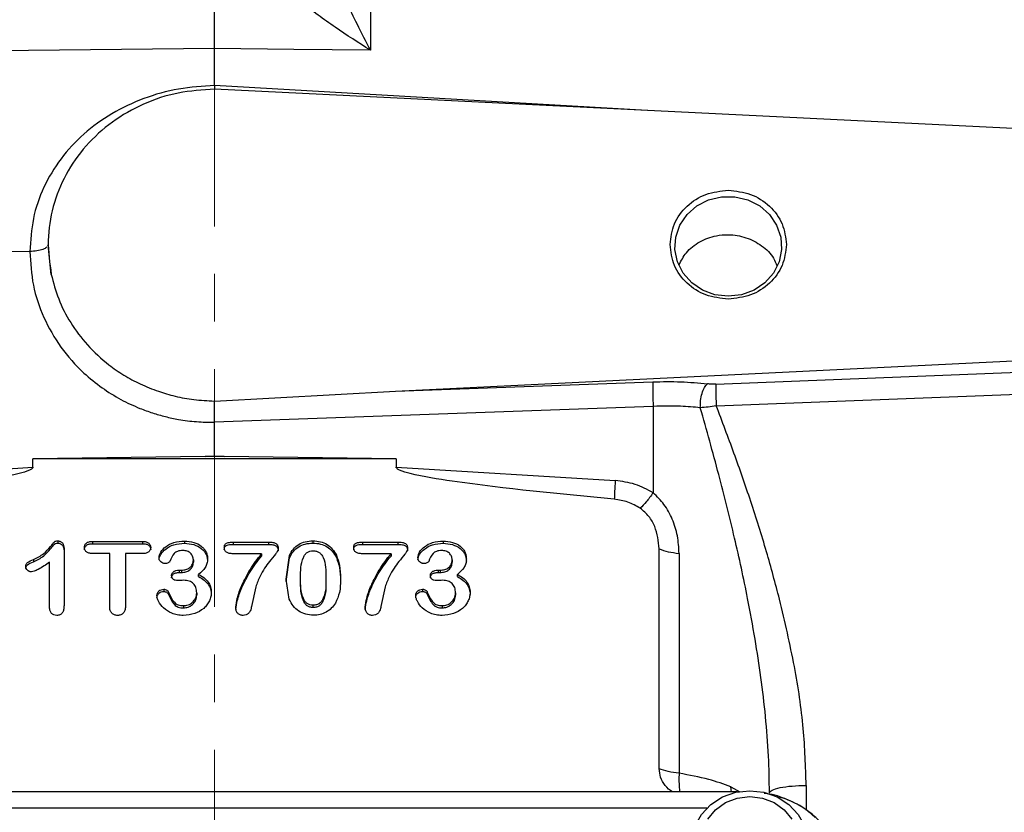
# Model space of a CAD drawing. Header units: inches. Extents: x 0.6 to 16.3, y 0.2 to 11.5.
# Tile 6 of 17: x 4.2 to 6.2, y 7.3 to 9. Entities that reach past the tile are written whole.
import ezdxf

# ---------------------------------------------------------------- set-up
doc = ezdxf.new("R2010")
doc.units = ezdxf.units.IN
doc.header["$MEASUREMENT"] = 0
doc.linetypes.add('CENTERX2', pattern=[0.8, 0.5, -0.1, 0.1, -0.1])
doc.styles.add('SLDTEXTSTYLE0', font='TXT', dxfattribs={"width": 0.75})
doc.dimstyles.new('SLDDIMSTYLE3', dxfattribs={"dimtxt": 0.137795, "dimasz": 0.14, "dimexe": 0, "dimexo": 0.0625, "dimgap": 0.034449, "dimtad": 0, "dimdec": 1, "dimlfac": 1.5, "dimrnd": 1e-09, "dimzin": 4, "dimdsep": 46, "dimtxsty": 'SLDTEXTSTYLE0', "dimblk1": 'CLOSED', "dimblk2": 'CLOSED', "dimsah": 1, "dimcen": 0.09, "dimadec": 0, "dimazin": 1, "dimtfac": 1, "dimtdec": 1, "dimtofl": 0, "dimtmove": 0, "dimatfit": 3, "dimldrblk": 'CLOSED', "dimfxl": 0, "dimfrac": 2, "dimtolj": 1, "dimtzin": 12, "dimarcsym": 0})

# ---------------------------------------------------------------- blocks, each defined once
blk = doc.blocks.new('_Closed')
at = {"color": 0, "linetype": 'ByBlock', "lineweight": -2}
for p, q in [((-1, 0.166667), (0, 0)), ((-1, 0.166667), (-1, -0.166667)), ((0, 0), (-1, -0.166667)), ((0, 0), (-1, 0))]:
    blk.add_line(p, q, dxfattribs=at)
blk = doc.blocks.new('_D_7')
at = {"color": 7, "linetype": 'Continuous', "lineweight": 0}
for p, q in [((2.8437, 10.8822), (2.8017, 10.8822)), ((2.8017, 10.8822), (2.8017, 10.6634)), ((3.1491, 10.8822), (3.1911, 10.8822)), ((3.1911, 10.8822), (3.1911, 10.6634)), ((1.8766, 8.1974), (1.8766, 10.7231)), ((1.8766, 10.6837), (2.6808, 10.6837)), ((4.5716, 10.6837), (3.3119, 10.6837)), ((2.8017, 10.6634), (2.8437, 10.6634)), ((3.1911, 10.6634), (3.1491, 10.6634))]:
    blk.add_line(p, q, dxfattribs=at)
at = {"color": 7, "linetype": 'Continuous', "lineweight": 18, "xscale": 0.14, "yscale": 0.14, "rotation": 180.0000000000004}
blk.add_blockref('_Closed', (1.8766, 10.6837), dxfattribs=at)
at = {"color": 7, "linetype": 'Continuous', "lineweight": 18, "xscale": 0.14, "yscale": 0.14}
blk.add_blockref('_Closed', (4.5716, 10.6837), dxfattribs=at)
at = {"color": 7, "linetype": 'Continuous', "lineweight": 18, "char_height": 0.1378, "attachment_point": 1, "style": 'SLDTEXTSTYLE0'}
for s, insert in [('103', (2.8437, 10.8411)), ('4.0', (2.8691, 10.6349))]:
    blk.add_mtext(s, dxfattribs=dict(at, insert=insert))

msp = doc.modelspace()

# ---------------------------------------------------------------- linework, layer by layer
at = {"color": 7, "linetype": 'CENTERX2', "lineweight": 18}
msp.add_line((4.5716, 3.7481), (4.5716, 10.7268), dxfattribs=at)
at = {"color": 7, "linetype": 'Continuous', "lineweight": 25}
for p, q in [((4.8991, 9.4487), (4.8991, 8.9183)), ((4.5716, 8.9218), (3.0619, 8.9059)), ((4.5716, 8.8442), (4.5716, 8.9218)), ((4.7382, 8.9201), (4.5716, 8.9218)), ((4.8991, 8.9183), (4.7382, 8.9201)), ((4.5716, 8.8442), (4.5715, 8.8362)), ((6.4181, 8.7458), (4.5716, 8.8362)), ((4.2218, 8.5096), (4.2203, 8.5069)), ((4.2218, 8.5097), (4.2218, 8.5096)), ((4.2283, 8.447), (4.2218, 8.5096)), ((4.1832, 8.4952), (3.6494, 8.4886)), ((4.952, 8.2017), (6.4181, 8.2735)), ((5.6255, 8.2165), (6.4181, 8.2475)), ((4.952, 8.2017), (5.493, 8.2214)), ((4.5713, 8.181), (4.952, 8.2017)), ((5.6262, 8.1711), (6.4188, 8.2014)), ((4.5713, 8.1797), (4.5713, 8.181)), ((5.4937, 8.1698), (4.5716, 8.1362)), ((5.4937, 8.1698), (5.4937, 7.9881)), ((4.5716, 8.0654), (4.5716, 8.1362)), ((4.5517, 8.0642), (4.1897, 8.0597)), ((4.1897, 8.042), (4.1897, 8.0597)), ((4.9534, 8.0597), (4.1897, 8.0597)), ((4.5517, 8.0642), (4.5716, 8.0654)), ((4.5716, 8.0644), (4.5517, 8.0642)), ((4.5716, 8.0654), (4.5716, 8.0644)), ((4.5716, 8.0654), (4.5914, 8.0642)), ((4.5914, 8.0642), (4.5716, 8.0644)), ((4.9534, 8.0597), (4.5914, 8.0642)), ((4.9534, 8.0597), (4.9534, 8.042)), ((3.7293, 8.0137), (4.1897, 8.042)), ((4.9534, 8.042), (5.4138, 8.0137)), ((4.7783, 7.8871), (4.7783, 7.8824)), ((4.242, 7.8869), (4.242, 7.8821)), ((4.255, 7.8708), (4.255, 7.7513)), ((4.3148, 7.8859), (4.4203, 7.8859)), ((4.3148, 7.8859), (4.3148, 7.8811)), ((4.3148, 7.8811), (4.4203, 7.8811)), ((4.4203, 7.8859), (4.4203, 7.8811)), ((4.5081, 7.8867), (4.5081, 7.8819)), ((4.6106, 7.8845), (4.6851, 7.8845)), ((4.6106, 7.8845), (4.6106, 7.8797)), ((4.6106, 7.8797), (4.6851, 7.8797)), ((4.6851, 7.8845), (4.6851, 7.8797)), ((4.8826, 7.8845), (4.9571, 7.8845)), ((4.8826, 7.8845), (4.8826, 7.8797)), ((4.8826, 7.8797), (4.9571, 7.8797)), ((4.9571, 7.8845), (4.9571, 7.8797)), ((5.0522, 7.8867), (5.0522, 7.8819)), ((5.5063, 7.408), (5.5063, 7.8703)), ((4.1906, 7.8478), (4.1906, 7.843)), ((4.351, 7.8603), (4.3148, 7.8603)), ((4.351, 7.7492), (4.351, 7.8603)), ((4.4203, 7.8603), (4.3841, 7.8603)), ((4.3841, 7.8603), (4.3841, 7.7492)), ((4.5269, 7.8472), (4.5269, 7.8424)), ((4.6705, 7.86), (4.6106, 7.86)), ((4.6705, 7.86), (4.6705, 7.8552)), ((4.7218, 7.8063), (4.7292, 7.8564)), ((4.7218, 7.8015), (4.7292, 7.8516)), ((4.7292, 7.8564), (4.7292, 7.8516)), ((4.8277, 7.8567), (4.8277, 7.8519)), ((4.9425, 7.86), (4.8826, 7.86)), ((4.9425, 7.86), (4.9425, 7.8552)), ((5.071, 7.8472), (5.071, 7.8424)), ((5.5482, 7.8607), (5.5482, 7.3985)), ((4.2246, 7.7472), (4.2246, 7.8422)), ((4.4972, 7.8253), (4.5017, 7.8253)), ((4.4972, 7.8253), (4.4972, 7.8206)), ((4.5017, 7.8253), (4.5017, 7.8206)), ((5.0413, 7.8253), (5.0458, 7.8253)), ((5.0413, 7.8253), (5.0413, 7.8206)), ((5.0458, 7.8253), (5.0458, 7.8206)), ((4.4972, 7.8206), (4.5017, 7.8206)), ((4.5379, 7.8119), (4.5379, 7.8166)), ((4.7285, 7.7644), (4.7218, 7.8063)), ((4.7524, 7.8045), (4.7524, 7.8093)), ((4.8056, 7.8101), (4.8056, 7.8053)), ((5.0413, 7.8206), (5.0458, 7.8206)), ((5.082, 7.8119), (5.082, 7.8166)), ((4.4649, 7.7854), (4.4649, 7.7806)), ((4.6581, 7.7902), (4.6494, 7.7492)), ((4.9301, 7.7902), (4.9214, 7.7492)), ((5.009, 7.7854), (5.009, 7.7806)), ((4.4747, 7.7795), (4.4747, 7.7747)), ((4.5341, 7.778), (4.5341, 7.7732)), ((5.0188, 7.7795), (5.0188, 7.7747)), ((5.0781, 7.778), (5.0781, 7.7732)), ((4.5059, 7.7509), (4.5059, 7.7461)), ((4.7789, 7.7469), (4.7789, 7.7517)), ((5.05, 7.7509), (5.05, 7.7461)), ((5.6707, 7.3592), (3.4731, 7.3592))]:
    msp.add_line(p, q, dxfattribs=at)
at = {"color": 8, "linetype": 'Continuous', "lineweight": 25}
for p, q in [((5.4813, 8.7917), (4.5716, 8.8442)), ((5.6582, 7.3592), (5.6568, 7.3702)), ((5.6568, 7.3702), (5.6757, 7.3592)), ((5.8154, 7.373), (5.8154, 7.3204)), ((5.6065, 7.325), (3.5373, 7.325))]:
    msp.add_line(p, q, dxfattribs=at)
at = {"color": 7, "linetype": 'Continuous', "lineweight": 25, "flags": 128}
for points in [[(5.6516, 8.4011), (5.6236, 8.4044), (5.5974, 8.4141), (5.5746, 8.4296), (5.5566, 8.4499), (5.5447, 8.4737), (5.5394, 8.4995), (5.5411, 8.5257), (5.5498, 8.5508), (5.5649, 8.573), (5.5855, 8.591), (5.6102, 8.6036), (5.6375, 8.6102), (5.6656, 8.6102), (5.6929, 8.6036), (5.7176, 8.591), (5.7382, 8.573), (5.7533, 8.5508), (5.762, 8.5257), (5.7637, 8.4995), (5.7584, 8.4737), (5.7465, 8.4499), (5.7285, 8.4296), (5.7057, 8.4141), (5.6795, 8.4044), (5.6516, 8.4011)], [(5.6156, 7.1602), (5.6151, 7.1605), (5.5954, 7.1813), (5.5816, 7.2059), (5.5744, 7.2328), (5.5744, 7.2606), (5.5816, 7.2875), (5.5954, 7.3121), (5.6151, 7.3329), (5.6396, 7.3487), (5.6674, 7.3585), (5.6969, 7.3619), (5.7264, 7.3585), (5.7542, 7.3487), (5.7787, 7.3329), (5.7984, 7.3121), (5.8122, 7.2875), (5.8193, 7.2606), (5.8193, 7.2328), (5.8122, 7.2059), (5.7984, 7.1813), (5.7787, 7.1605), (5.7785, 7.1603)], [(5.6085, 7.302), (5.6248, 7.3217), (5.6459, 7.3368), (5.6705, 7.3463), (5.6969, 7.3496), (5.7233, 7.3463), (5.7479, 7.3368), (5.769, 7.3217), (5.7852, 7.302)]]:
    msp.add_lwpolyline(points, dxfattribs=at)
at = {"color": 7, "linetype": 'Continuous', "lineweight": 25}
for points, knots in [([(4.8991, 8.9183), (4.8899, 8.9364), (4.8731, 8.9696), (4.8487, 9.0198), (4.8258, 9.069), (4.8037, 9.1192), (4.783, 9.1694), (4.7711, 9.2033), (4.7654, 9.2196)], [0, 0, 0, 0, 0.193195, 0.356785, 0.521508, 0.69228, 0.851574, 1, 1, 1, 1]), ([(4.5716, 8.9218), (4.5716, 8.9383), (4.5716, 8.9712), (4.5716, 9.0262), (4.5716, 9.0833), (4.5716, 9.1218), (4.5716, 9.1411)], [0, 0, 0, 0, 0.250003, 0.500003, 0.749989, 1, 1, 1, 1]), ([(4.8991, 8.9183), (4.8743, 8.934), (4.825, 8.9652), (4.7538, 9.0184), (4.6871, 9.0754), (4.6499, 9.1195), (4.6317, 9.141)], [0, 0, 0, 0, 0.258205, 0.513587, 0.762172, 1, 1, 1, 1]), ([(4.5716, 8.8442), (4.5462, 8.8425), (4.4953, 8.8392), (4.4219, 8.8185), (4.3543, 8.7867), (4.2952, 8.7437), (4.2467, 8.6914), (4.2106, 8.6312), (4.1876, 8.5651), (4.1847, 8.5185), (4.1832, 8.4952)], [0, 0, 0, 0, 0.12588, 0.252034, 0.377802, 0.503099, 0.627916, 0.752083, 0.876161, 1, 1, 1, 1]), ([(5.5478, 8.4666), (5.5525, 8.4758), (5.5625, 8.4954), (5.5908, 8.5172), (5.6221, 8.5288), (5.6557, 8.5318), (5.6895, 8.5262), (5.7226, 8.5086), (5.7453, 8.4873), (5.7515, 8.471), (5.7536, 8.4658)], [0, 0, 0, 0, 0.123817, 0.266594, 0.409822, 0.504878, 0.647508, 0.790138, 0.932789, 1, 1, 1, 1]), ([(4.1832, 8.4952), (4.1846, 8.4715), (4.1875, 8.424), (4.2106, 8.3558), (4.2464, 8.293), (4.2897, 8.2442), (4.3336, 8.2087), (4.3734, 8.184), (4.4094, 8.1671), (4.4409, 8.1558), (4.468, 8.148), (4.4988, 8.1415), (4.5334, 8.1369), (4.5589, 8.1364), (4.5716, 8.1362)], [0, 0, 0, 0, 0.124885, 0.2497758, 0.37469, 0.4995951, 0.5829436, 0.661643, 0.7352355, 0.7817929, 0.8282649, 0.8748991, 0.9376443, 1, 1, 1, 1]), ([(4.2283, 8.447), (4.2328, 8.4297), (4.2421, 8.3945), (4.268, 8.3444), (4.3033, 8.2972), (4.3423, 8.2612), (4.3805, 8.2348), (4.4153, 8.216), (4.4516, 8.2013), (4.4894, 8.1904), (4.5288, 8.183), (4.5568, 8.1817), (4.5713, 8.181)], [0, 0, 0, 0, 0.118447, 0.241237, 0.368461, 0.500145, 0.580736, 0.663983, 0.750058, 0.826143, 0.909682, 1, 1, 1, 1]), ([(5.493, 8.2214), (5.5129, 8.2218), (5.5525, 8.2225), (5.5893, 8.2189), (5.6077, 8.2171)], [0, 0, 0, 0, 0.500031, 1, 1, 1, 1]), ([(5.5928, 8.1668), (5.5928, 8.1719), (5.5929, 8.182), (5.5962, 8.1972), (5.6013, 8.2101), (5.6056, 8.2148), (5.6077, 8.2171)], [0, 0, 0, 0, 0.249932, 0.499864, 0.74956, 1, 1, 1, 1]), ([(5.6255, 8.2165), (5.6224, 8.2164), (5.6163, 8.2163), (5.6106, 8.2168), (5.6077, 8.2171)], [0, 0, 0, 0, 0.498299, 1, 1, 1, 1]), ([(5.6255, 8.2165), (5.6254, 8.2143), (5.6252, 8.21), (5.6252, 8.1987), (5.6256, 8.1852), (5.626, 8.1758), (5.6262, 8.1711)], [0, 0, 0, 0, 0.250293, 0.500089, 0.750049, 1, 1, 1, 1]), ([(4.5716, 8.1362), (4.5715, 8.1397), (4.5715, 8.1467), (4.5713, 8.1583), (4.5712, 8.1701), (4.5713, 8.1764), (4.5713, 8.1797)], [0, 0, 0, 0, 0.2254737, 0.4672839, 0.7254546, 1, 1, 1, 1]), ([(5.5928, 8.1668), (5.5792, 8.1681), (5.5475, 8.1711), (5.5132, 8.1703), (5.4937, 8.1698)], [0, 0, 0, 0, 0.430266, 1, 1, 1, 1]), ([(5.6262, 8.1711), (5.6204, 8.1701), (5.6088, 8.1681), (5.5981, 8.1673), (5.5928, 8.1668)], [0, 0, 0, 0, 0.501168, 1, 1, 1, 1]), ([(5.7382, 7.3575), (5.7378, 7.3832), (5.7369, 7.4366), (5.7304, 7.5176), (5.7207, 7.5996), (5.708, 7.6824), (5.69, 7.7804), (5.6648, 7.896), (5.6314, 8.0299), (5.606, 8.1202), (5.5928, 8.1668)], [0, 0, 0, 0, 0.092948, 0.193504, 0.293214, 0.391354, 0.496215, 0.65355, 0.821046, 1, 1, 1, 1]), ([(5.7594, 7.7643), (5.7505, 7.7976), (5.7321, 7.8669), (5.6995, 7.9692), (5.664, 8.0716), (5.6388, 8.1379), (5.6262, 8.1711)], [0, 0, 0, 0, 0.2407203, 0.4991091, 0.7493041, 1, 1, 1, 1]), ([(4.1897, 8.042), (4.1897, 8.0417), (4.1897, 8.0412), (4.1891, 8.0401), (4.187, 8.0378), (4.1775, 8.033), (4.1391, 8.0227), (3.9888, 7.9991), (3.8451, 7.9855), (3.7313, 7.9747)], [0, 0, 0, 0, 0.001747, 0.003648, 0.008277, 0.022178, 0.071791, 0.264748, 1, 1, 1, 1]), ([(5.4118, 7.9747), (5.298, 7.9855), (5.1543, 7.9991), (5.004, 8.0227), (4.9656, 8.033), (4.9561, 8.0378), (4.954, 8.0401), (4.9534, 8.0412), (4.9534, 8.0417), (4.9534, 8.042)], [0, 0, 0, 0, 0.735251, 0.928208, 0.97782, 0.991721, 0.996351, 0.998252, 1, 1, 1, 1]), ([(5.4937, 7.9881), (5.4813, 7.9948), (5.4564, 8.0083), (5.428, 8.0119), (5.4138, 8.0137)], [0, 0, 0, 0, 0.499976, 1, 1, 1, 1]), ([(5.4665, 7.9555), (5.4581, 7.9604), (5.4412, 7.9701), (5.4216, 7.9731), (5.4118, 7.9747)], [0, 0, 0, 0, 0.500978, 1, 1, 1, 1]), ([(5.4937, 7.9881), (5.4887, 7.9813), (5.4786, 7.9677), (5.4706, 7.9596), (5.4665, 7.9555)], [0, 0, 0, 0, 0.4999675, 1, 1, 1, 1]), ([(5.5482, 7.8607), (5.5475, 7.873), (5.5461, 7.8973), (5.5349, 7.9324), (5.5183, 7.964), (5.5017, 7.9802), (5.4937, 7.9881)], [0, 0, 0, 0, 0.265064, 0.523137, 0.769495, 1, 1, 1, 1]), ([(5.5063, 7.8703), (5.5046, 7.8863), (5.5019, 7.9103), (5.4857, 7.9392), (5.4729, 7.9501), (5.4665, 7.9555)], [0, 0, 0, 0, 0.498295, 0.748708, 1, 1, 1, 1]), ([(4.7292, 7.8564), (4.7316, 7.861), (4.7362, 7.8699), (4.7479, 7.8799), (4.7623, 7.8862), (4.7728, 7.8868), (4.7783, 7.8871)], [0, 0, 0, 0, 0.259574, 0.499925, 0.740236, 1, 1, 1, 1]), ([(4.7783, 7.8871), (4.7837, 7.8868), (4.7941, 7.8861), (4.8084, 7.8799), (4.8201, 7.87), (4.8251, 7.8613), (4.8277, 7.8567)], [0, 0, 0, 0, 0.256598, 0.497206, 0.737024, 1, 1, 1, 1]), ([(4.1906, 7.8478), (4.1982, 7.8515), (4.2122, 7.8583), (4.2242, 7.8718), (4.2311, 7.8805), (4.2339, 7.8844), (4.236, 7.886), (4.2384, 7.8868), (4.2405, 7.8868), (4.242, 7.8869)], [0, 0, 0, 0, 0.3750446, 0.6892168, 0.8178571, 0.8877444, 0.9090441, 0.9340714, 1, 1, 1, 1]), ([(4.1906, 7.843), (4.1982, 7.8467), (4.2122, 7.8535), (4.2242, 7.8671), (4.2311, 7.8758), (4.2339, 7.8796), (4.236, 7.8812), (4.2384, 7.882), (4.2405, 7.8821), (4.242, 7.8821)], [0, 0, 0, 0, 0.3750529, 0.689232, 0.8186005, 0.8877655, 0.9091516, 0.9342129, 1, 1, 1, 1]), ([(4.242, 7.8869), (4.2429, 7.8868), (4.2448, 7.8868), (4.2474, 7.8859), (4.2496, 7.8845), (4.2523, 7.8819), (4.2547, 7.8773), (4.2549, 7.8731), (4.255, 7.8708)], [0, 0, 0, 0, 0.117119, 0.227253, 0.336642, 0.451648, 0.701902, 1, 1, 1, 1]), ([(4.242, 7.8821), (4.2429, 7.8821), (4.2448, 7.882), (4.2474, 7.8811), (4.2497, 7.8798), (4.2523, 7.8771), (4.2547, 7.8725), (4.2549, 7.8683), (4.255, 7.8661)], [0, 0, 0, 0, 0.117329, 0.227527, 0.336851, 0.451704, 0.702282, 1, 1, 1, 1]), ([(4.298, 7.8731), (4.298, 7.8741), (4.2981, 7.8759), (4.2989, 7.8784), (4.3003, 7.8807), (4.3023, 7.8826), (4.3047, 7.8841), (4.3088, 7.8856), (4.3123, 7.8858), (4.3148, 7.8859)], [0, 0, 0, 0, 0.122827, 0.236649, 0.346923, 0.459626, 0.577575, 0.704075, 1, 1, 1, 1]), ([(4.298, 7.8684), (4.298, 7.8693), (4.2981, 7.8711), (4.2989, 7.8737), (4.3003, 7.8759), (4.3023, 7.8778), (4.3047, 7.8793), (4.3089, 7.8809), (4.3123, 7.881), (4.3148, 7.8811)], [0, 0, 0, 0, 0.123069, 0.236966, 0.347168, 0.45969, 0.577876, 0.704462, 1, 1, 1, 1]), ([(4.3148, 7.8603), (4.3122, 7.8605), (4.3087, 7.8606), (4.3045, 7.8622), (4.3021, 7.8637), (4.3002, 7.8657), (4.2984, 7.8687), (4.2981, 7.8713), (4.298, 7.8731)], [0, 0, 0, 0, 0.305012, 0.432199, 0.54885, 0.659477, 0.768167, 1, 1, 1, 1]), ([(4.4203, 7.8859), (4.4228, 7.8858), (4.4264, 7.8856), (4.4307, 7.8841), (4.4331, 7.8825), (4.4349, 7.8805), (4.4368, 7.8775), (4.437, 7.8749), (4.4372, 7.8731)], [0, 0, 0, 0, 0.3079681, 0.4359459, 0.5531311, 0.6639947, 0.7721734, 1, 1, 1, 1]), ([(4.4203, 7.8811), (4.4228, 7.881), (4.4264, 7.8809), (4.4307, 7.8793), (4.4331, 7.8777), (4.4349, 7.8757), (4.4368, 7.8727), (4.437, 7.8701), (4.4372, 7.8684)], [0, 0, 0, 0, 0.308345, 0.436238, 0.553195, 0.664254, 0.77251, 1, 1, 1, 1]), ([(4.4372, 7.8731), (4.437, 7.8713), (4.4368, 7.8687), (4.4349, 7.8657), (4.433, 7.8637), (4.4306, 7.8622), (4.4264, 7.8606), (4.4228, 7.8605), (4.4203, 7.8603)], [0, 0, 0, 0, 0.23077, 0.339542, 0.45073, 0.567662, 0.695059, 1, 1, 1, 1]), ([(4.4551, 7.8518), (4.4552, 7.8536), (4.4556, 7.8577), (4.4596, 7.866), (4.469, 7.8761), (4.4864, 7.8851), (4.5005, 7.8861), (4.5081, 7.8867)], [0, 0, 0, 0, 0.085326, 0.181771, 0.408011, 0.680218, 1, 1, 1, 1]), ([(4.4551, 7.847), (4.4552, 7.8489), (4.4556, 7.8529), (4.4597, 7.8612), (4.469, 7.8713), (4.4864, 7.8803), (4.5005, 7.8813), (4.5081, 7.8819)], [0, 0, 0, 0, 0.085406, 0.181775, 0.408014, 0.680219, 1, 1, 1, 1]), ([(4.505, 7.8667), (4.5012, 7.8665), (4.4958, 7.8662), (4.4898, 7.8632), (4.483, 7.8569), (4.4801, 7.8499), (4.4777, 7.844)], [0, 0, 0, 0, 0.283743, 0.400474, 0.504922, 1, 1, 1, 1]), ([(4.5269, 7.8472), (4.5267, 7.8497), (4.5261, 7.8548), (4.5221, 7.8602), (4.5179, 7.8636), (4.5126, 7.8662), (4.5081, 7.8665), (4.505, 7.8667)], [0, 0, 0, 0, 0.238971, 0.479096, 0.603797, 0.728532, 1, 1, 1, 1]), ([(4.5081, 7.8867), (4.5148, 7.8862), (4.5275, 7.8853), (4.5415, 7.8782), (4.5495, 7.8705), (4.5537, 7.864), (4.5564, 7.8567), (4.5567, 7.8516), (4.5568, 7.849)], [0, 0, 0, 0, 0.284239, 0.53584, 0.653928, 0.76842, 0.882598, 1, 1, 1, 1]), ([(4.5081, 7.8819), (4.5148, 7.8814), (4.5275, 7.8805), (4.5415, 7.8734), (4.5495, 7.8658), (4.5537, 7.8592), (4.5563, 7.8519), (4.5567, 7.8468), (4.5568, 7.8442)], [0, 0, 0, 0, 0.284241, 0.535843, 0.654117, 0.768423, 0.882701, 1, 1, 1, 1]), ([(4.592, 7.8731), (4.592, 7.8742), (4.5921, 7.8762), (4.593, 7.879), (4.5946, 7.8811), (4.5979, 7.883), (4.6033, 7.8842), (4.608, 7.8844), (4.6106, 7.8845)], [0, 0, 0, 0, 0.136035, 0.251228, 0.353884, 0.455432, 0.693783, 1, 1, 1, 1]), ([(4.592, 7.8684), (4.592, 7.8694), (4.5921, 7.8715), (4.593, 7.8742), (4.5946, 7.8763), (4.5979, 7.8783), (4.6033, 7.8795), (4.608, 7.8796), (4.6106, 7.8797)], [0, 0, 0, 0, 0.13624, 0.251492, 0.354081, 0.455499, 0.694432, 1, 1, 1, 1]), ([(4.6106, 7.86), (4.6079, 7.8601), (4.603, 7.8603), (4.5974, 7.8623), (4.5945, 7.8649), (4.593, 7.8673), (4.5921, 7.8701), (4.592, 7.8721), (4.592, 7.8731)], [0, 0, 0, 0, 0.307352, 0.546387, 0.652221, 0.758481, 0.872423, 1, 1, 1, 1]), ([(4.7054, 7.871), (4.7053, 7.8702), (4.705, 7.8679), (4.703, 7.8639), (4.697, 7.8555), (4.6873, 7.8445), (4.6761, 7.8291), (4.6658, 7.8114), (4.6608, 7.7978), (4.6581, 7.7902)], [0, 0, 0, 0, 0.0255614, 0.0743931, 0.1382907, 0.3533815, 0.5337641, 0.7422867, 1, 1, 1, 1]), ([(4.6851, 7.8845), (4.6882, 7.8844), (4.6935, 7.8842), (4.6997, 7.8823), (4.7028, 7.8796), (4.7043, 7.8771), (4.7052, 7.8742), (4.7053, 7.8721), (4.7054, 7.871)], [0, 0, 0, 0, 0.324083, 0.560406, 0.660399, 0.762283, 0.873541, 1, 1, 1, 1]), ([(4.6851, 7.8797), (4.6882, 7.8796), (4.6925, 7.8795), (4.6977, 7.8781), (4.7006, 7.8767), (4.7028, 7.8748), (4.7043, 7.8724), (4.7052, 7.8694), (4.7053, 7.8673), (4.7054, 7.8662)], [0, 0, 0, 0, 0.324163, 0.451871, 0.560974, 0.661015, 0.762853, 0.873913, 1, 1, 1, 1]), ([(4.7292, 7.8516), (4.7316, 7.8562), (4.7362, 7.8651), (4.7479, 7.8751), (4.7623, 7.8814), (4.7728, 7.882), (4.7783, 7.8824)], [0, 0, 0, 0, 0.259698, 0.499935, 0.740361, 1, 1, 1, 1]), ([(4.7783, 7.8824), (4.7837, 7.882), (4.7941, 7.8814), (4.8084, 7.8752), (4.8201, 7.8652), (4.8251, 7.8565), (4.8277, 7.8519)], [0, 0, 0, 0, 0.256718, 0.497216, 0.737148, 1, 1, 1, 1]), ([(4.864, 7.8731), (4.8641, 7.8742), (4.8642, 7.8762), (4.8651, 7.879), (4.8667, 7.8811), (4.8699, 7.883), (4.8754, 7.8842), (4.88, 7.8844), (4.8826, 7.8845)], [0, 0, 0, 0, 0.136035, 0.251228, 0.353884, 0.455432, 0.693783, 1, 1, 1, 1]), ([(4.864, 7.8684), (4.8641, 7.8694), (4.8642, 7.8715), (4.8651, 7.8742), (4.8667, 7.8763), (4.8699, 7.8783), (4.8754, 7.8795), (4.88, 7.8796), (4.8826, 7.8797)], [0, 0, 0, 0, 0.13624, 0.251492, 0.354081, 0.455499, 0.694432, 1, 1, 1, 1]), ([(4.8826, 7.86), (4.8799, 7.8601), (4.875, 7.8603), (4.8695, 7.8623), (4.8665, 7.8649), (4.8651, 7.8673), (4.8642, 7.8701), (4.8641, 7.8721), (4.864, 7.8731)], [0, 0, 0, 0, 0.307352, 0.546387, 0.652221, 0.758481, 0.872423, 1, 1, 1, 1]), ([(4.9774, 7.871), (4.9773, 7.8702), (4.9771, 7.8679), (4.9751, 7.8639), (4.969, 7.8555), (4.9594, 7.8445), (4.9481, 7.8291), (4.9379, 7.8114), (4.9329, 7.7978), (4.9301, 7.7902)], [0, 0, 0, 0, 0.025561, 0.074393, 0.138291, 0.353382, 0.533764, 0.742287, 1, 1, 1, 1]), ([(4.9571, 7.8845), (4.9602, 7.8844), (4.9656, 7.8842), (4.9717, 7.8823), (4.9749, 7.8796), (4.9764, 7.8771), (4.9773, 7.8742), (4.9774, 7.8721), (4.9774, 7.871)], [0, 0, 0, 0, 0.324083, 0.560406, 0.660399, 0.762283, 0.873541, 1, 1, 1, 1]), ([(4.9571, 7.8797), (4.9602, 7.8796), (4.9646, 7.8795), (4.9698, 7.8781), (4.9726, 7.8767), (4.9749, 7.8748), (4.9764, 7.8724), (4.9773, 7.8694), (4.9774, 7.8673), (4.9774, 7.8662)], [0, 0, 0, 0, 0.3241632, 0.4518713, 0.5609743, 0.6610146, 0.7628527, 0.8739127, 1, 1, 1, 1]), ([(4.9991, 7.8518), (4.9993, 7.8536), (4.9997, 7.8577), (5.0037, 7.866), (5.0131, 7.8761), (5.0305, 7.8851), (5.0446, 7.8861), (5.0522, 7.8867)], [0, 0, 0, 0, 0.0853263, 0.1817708, 0.408011, 0.6802175, 1, 1, 1, 1]), ([(4.9991, 7.847), (4.9993, 7.8489), (4.9997, 7.8529), (5.0037, 7.8612), (5.0131, 7.8713), (5.0305, 7.8803), (5.0446, 7.8813), (5.0522, 7.8819)], [0, 0, 0, 0, 0.085406, 0.181775, 0.408014, 0.680219, 1, 1, 1, 1]), ([(5.0491, 7.8667), (5.0452, 7.8665), (5.0399, 7.8662), (5.0339, 7.8632), (5.0271, 7.8569), (5.0242, 7.8499), (5.0218, 7.844)], [0, 0, 0, 0, 0.2837427, 0.4004737, 0.5049217, 1, 1, 1, 1]), ([(5.071, 7.8472), (5.0708, 7.8497), (5.0702, 7.8548), (5.0662, 7.8602), (5.062, 7.8636), (5.0567, 7.8662), (5.0521, 7.8665), (5.0491, 7.8667)], [0, 0, 0, 0, 0.238971, 0.479096, 0.603797, 0.728532, 1, 1, 1, 1]), ([(5.0522, 7.8867), (5.0589, 7.8862), (5.0716, 7.8853), (5.0856, 7.8782), (5.0936, 7.8705), (5.0978, 7.864), (5.1004, 7.8567), (5.1007, 7.8516), (5.1009, 7.849)], [0, 0, 0, 0, 0.284239, 0.53584, 0.653928, 0.76842, 0.882598, 1, 1, 1, 1]), ([(5.0522, 7.8819), (5.0589, 7.8814), (5.0716, 7.8805), (5.0856, 7.8734), (5.0936, 7.8658), (5.0978, 7.8592), (5.1004, 7.8519), (5.1007, 7.8468), (5.1009, 7.8442)], [0, 0, 0, 0, 0.284241, 0.535843, 0.654117, 0.768423, 0.882701, 1, 1, 1, 1]), ([(4.1745, 7.8334), (4.1745, 7.8342), (4.1746, 7.8358), (4.1753, 7.838), (4.1764, 7.8399), (4.181, 7.8439), (4.1862, 7.846), (4.1906, 7.8478)], [0, 0, 0, 0, 0.111606, 0.211362, 0.304197, 0.396154, 1, 1, 1, 1]), ([(4.4669, 7.8395), (4.4662, 7.8395), (4.4648, 7.8396), (4.4619, 7.8405), (4.4592, 7.8423), (4.4571, 7.8446), (4.4554, 7.8475), (4.4552, 7.85), (4.4551, 7.8518)], [0, 0, 0, 0, 0.109931, 0.220975, 0.463816, 0.593368, 0.72218, 1, 1, 1, 1]), ([(4.5017, 7.8253), (4.505, 7.8256), (4.5114, 7.8261), (4.5185, 7.8298), (4.5229, 7.8339), (4.5253, 7.8378), (4.5267, 7.8423), (4.5269, 7.8455), (4.5269, 7.8472)], [0, 0, 0, 0, 0.25195, 0.493492, 0.614205, 0.734247, 0.860789, 1, 1, 1, 1]), ([(4.5568, 7.849), (4.5566, 7.8457), (4.5562, 7.8395), (4.5507, 7.8276), (4.5431, 7.8211), (4.5379, 7.8166)], [0, 0, 0, 0, 0.2550596, 0.4886729, 1, 1, 1, 1]), ([(4.6163, 7.7478), (4.6171, 7.754), (4.6191, 7.7697), (4.6297, 7.7961), (4.6457, 7.8282), (4.6619, 7.849), (4.6705, 7.86)], [0, 0, 0, 0, 0.148151, 0.3808, 0.674486, 1, 1, 1, 1]), ([(4.6163, 7.7431), (4.6171, 7.7492), (4.6191, 7.7649), (4.6297, 7.7913), (4.6457, 7.8234), (4.6619, 7.8442), (4.6705, 7.8552)], [0, 0, 0, 0, 0.148151, 0.3808, 0.674486, 1, 1, 1, 1]), ([(4.7524, 7.8093), (4.7524, 7.824), (4.7523, 7.8411), (4.7612, 7.8582), (4.7659, 7.8628), (4.772, 7.8656), (4.7764, 7.8659), (4.7787, 7.866)], [0, 0, 0, 0, 0.630832, 0.731187, 0.819991, 0.906328, 1, 1, 1, 1]), ([(4.7787, 7.866), (4.7811, 7.8659), (4.7857, 7.8656), (4.7919, 7.8628), (4.7967, 7.8581), (4.8058, 7.8415), (4.8057, 7.8246), (4.8056, 7.8101)], [0, 0, 0, 0, 0.098523, 0.18739, 0.275879, 0.378904, 1, 1, 1, 1]), ([(4.8277, 7.8567), (4.8302, 7.8499), (4.8359, 7.8341), (4.8361, 7.8175), (4.8362, 7.8081)], [0, 0, 0, 0, 0.435339, 1, 1, 1, 1]), ([(4.8277, 7.8519), (4.8302, 7.8451), (4.8359, 7.8293), (4.8361, 7.8127), (4.8362, 7.8033)], [0, 0, 0, 0, 0.435339, 1, 1, 1, 1]), ([(4.8883, 7.7478), (4.8891, 7.754), (4.8912, 7.7697), (4.9018, 7.7961), (4.9178, 7.8282), (4.934, 7.849), (4.9425, 7.86)], [0, 0, 0, 0, 0.148151, 0.3808, 0.674486, 1, 1, 1, 1]), ([(4.8883, 7.7431), (4.8891, 7.7492), (4.8912, 7.7649), (4.9018, 7.7913), (4.9178, 7.8234), (4.934, 7.8442), (4.9425, 7.8552)], [0, 0, 0, 0, 0.148151, 0.3808, 0.674486, 1, 1, 1, 1]), ([(5.011, 7.8395), (5.0103, 7.8395), (5.0089, 7.8396), (5.006, 7.8405), (5.0033, 7.8423), (5.0012, 7.8446), (4.9995, 7.8475), (4.9993, 7.85), (4.9991, 7.8518)], [0, 0, 0, 0, 0.109931, 0.220975, 0.463816, 0.593368, 0.72218, 1, 1, 1, 1]), ([(5.0458, 7.8253), (5.0491, 7.8256), (5.0555, 7.8261), (5.0626, 7.8298), (5.067, 7.8339), (5.0694, 7.8378), (5.0708, 7.8423), (5.071, 7.8455), (5.071, 7.8472)], [0, 0, 0, 0, 0.25195, 0.493492, 0.614205, 0.734247, 0.860789, 1, 1, 1, 1]), ([(5.1009, 7.849), (5.1007, 7.8457), (5.1003, 7.8395), (5.0948, 7.8276), (5.0872, 7.8211), (5.082, 7.8166)], [0, 0, 0, 0, 0.25506, 0.488673, 1, 1, 1, 1]), ([(4.1745, 7.8286), (4.1746, 7.8302), (4.1748, 7.8325), (4.1764, 7.8351), (4.181, 7.8391), (4.1862, 7.8412), (4.1906, 7.843)], [0, 0, 0, 0, 0.2111541, 0.303925, 0.3955536, 1, 1, 1, 1]), ([(4.1864, 7.8218), (4.1856, 7.8219), (4.1841, 7.822), (4.1811, 7.8229), (4.1779, 7.8252), (4.175, 7.8289), (4.1746, 7.8319), (4.1745, 7.8334)], [0, 0, 0, 0, 0.119896, 0.23864, 0.49284, 0.749944, 1, 1, 1, 1]), ([(4.2246, 7.8422), (4.2169, 7.8369), (4.2067, 7.8299), (4.1936, 7.823), (4.1884, 7.8222), (4.1864, 7.8218)], [0, 0, 0, 0, 0.649668, 0.85993, 1, 1, 1, 1]), ([(4.4777, 7.844), (4.4775, 7.8437), (4.4771, 7.843), (4.4758, 7.8417), (4.4737, 7.8405), (4.4705, 7.8396), (4.4682, 7.8395), (4.4669, 7.8395)], [0, 0, 0, 0, 0.1018108, 0.2065771, 0.4400913, 0.7048708, 1, 1, 1, 1]), ([(4.4812, 7.8142), (4.4812, 7.815), (4.4813, 7.8166), (4.4821, 7.8187), (4.4834, 7.8207), (4.4852, 7.8224), (4.4875, 7.8237), (4.4915, 7.8251), (4.4948, 7.8252), (4.4972, 7.8253)], [0, 0, 0, 0, 0.112727, 0.21922, 0.325103, 0.436096, 0.554994, 0.685767, 1, 1, 1, 1]), ([(4.5017, 7.8206), (4.505, 7.8208), (4.5114, 7.8213), (4.5185, 7.825), (4.5229, 7.8292), (4.5253, 7.833), (4.5267, 7.8375), (4.5269, 7.8407), (4.5269, 7.8424)], [0, 0, 0, 0, 0.2521698, 0.4935251, 0.614335, 0.7344174, 0.8609189, 1, 1, 1, 1]), ([(5.0218, 7.844), (5.0216, 7.8437), (5.0212, 7.843), (5.0199, 7.8417), (5.0178, 7.8405), (5.0146, 7.8396), (5.0123, 7.8395), (5.011, 7.8395)], [0, 0, 0, 0, 0.1018108, 0.2065771, 0.4400913, 0.7048708, 1, 1, 1, 1]), ([(5.0253, 7.8142), (5.0253, 7.815), (5.0254, 7.8166), (5.0262, 7.8187), (5.0275, 7.8207), (5.0293, 7.8224), (5.0316, 7.8237), (5.0356, 7.8251), (5.0389, 7.8252), (5.0413, 7.8253)], [0, 0, 0, 0, 0.112727, 0.21922, 0.325103, 0.436096, 0.554994, 0.685767, 1, 1, 1, 1]), ([(5.0458, 7.8206), (5.0491, 7.8208), (5.0555, 7.8213), (5.0626, 7.825), (5.067, 7.8292), (5.0694, 7.833), (5.0708, 7.8375), (5.071, 7.8407), (5.071, 7.8424)], [0, 0, 0, 0, 0.25217, 0.493525, 0.614335, 0.734417, 0.860919, 1, 1, 1, 1]), ([(4.4812, 7.8094), (4.4812, 7.8102), (4.4813, 7.8118), (4.4821, 7.814), (4.4834, 7.8159), (4.4852, 7.8176), (4.4875, 7.8189), (4.4915, 7.8203), (4.4948, 7.8204), (4.4972, 7.8206)], [0, 0, 0, 0, 0.112982, 0.219554, 0.325361, 0.436166, 0.555326, 0.686195, 1, 1, 1, 1]), ([(4.4941, 7.8034), (4.4922, 7.8035), (4.4896, 7.8036), (4.4864, 7.8049), (4.4845, 7.8062), (4.483, 7.8078), (4.4815, 7.8104), (4.4813, 7.8127), (4.4812, 7.8142)], [0, 0, 0, 0, 0.28104, 0.404049, 0.521528, 0.635146, 0.749191, 1, 1, 1, 1]), ([(4.5379, 7.8166), (4.542, 7.8143), (4.5496, 7.81), (4.5583, 7.801), (4.5638, 7.7906), (4.5644, 7.7831), (4.5647, 7.7793)], [0, 0, 0, 0, 0.279828, 0.527212, 0.760172, 1, 1, 1, 1]), ([(4.5379, 7.8119), (4.542, 7.8096), (4.5496, 7.8052), (4.5583, 7.7962), (4.5638, 7.7858), (4.5644, 7.7784), (4.5647, 7.7746)], [0, 0, 0, 0, 0.279828, 0.527212, 0.760172, 1, 1, 1, 1]), ([(4.7789, 7.7517), (4.7766, 7.7518), (4.7721, 7.7521), (4.7661, 7.755), (4.7613, 7.7598), (4.7522, 7.777), (4.7523, 7.7943), (4.7524, 7.8093)], [0, 0, 0, 0, 0.093685, 0.179947, 0.26834, 0.371448, 1, 1, 1, 1]), ([(4.7789, 7.7469), (4.7766, 7.7471), (4.7721, 7.7474), (4.7661, 7.7503), (4.7613, 7.755), (4.7522, 7.7722), (4.7523, 7.7896), (4.7524, 7.8045)], [0, 0, 0, 0, 0.093556, 0.179923, 0.268001, 0.371434, 1, 1, 1, 1]), ([(4.8056, 7.8101), (4.8058, 7.7951), (4.806, 7.7776), (4.7969, 7.7602), (4.7922, 7.7552), (4.786, 7.7521), (4.7814, 7.7519), (4.7789, 7.7517)], [0, 0, 0, 0, 0.624418, 0.728887, 0.817027, 0.904547, 1, 1, 1, 1]), ([(4.8056, 7.8053), (4.8058, 7.7903), (4.806, 7.7728), (4.7969, 7.7554), (4.7922, 7.7504), (4.786, 7.7474), (4.7814, 7.7471), (4.7789, 7.7469)], [0, 0, 0, 0, 0.624415, 0.72857, 0.817017, 0.904289, 1, 1, 1, 1]), ([(4.8362, 7.8081), (4.8362, 7.7981), (4.8362, 7.7801), (4.829, 7.7635), (4.8258, 7.7562)], [0, 0, 0, 0, 0.555597, 1, 1, 1, 1]), ([(5.0253, 7.8094), (5.0253, 7.8102), (5.0254, 7.8118), (5.0262, 7.814), (5.0275, 7.8159), (5.0293, 7.8176), (5.0316, 7.8189), (5.0356, 7.8203), (5.0389, 7.8204), (5.0413, 7.8206)], [0, 0, 0, 0, 0.112982, 0.219554, 0.325361, 0.436166, 0.555326, 0.686195, 1, 1, 1, 1]), ([(5.0382, 7.8034), (5.0363, 7.8035), (5.0337, 7.8036), (5.0305, 7.8049), (5.0286, 7.8062), (5.0271, 7.8078), (5.0256, 7.8104), (5.0254, 7.8127), (5.0253, 7.8142)], [0, 0, 0, 0, 0.28104, 0.404049, 0.521528, 0.635146, 0.749191, 1, 1, 1, 1]), ([(5.082, 7.8166), (5.0861, 7.8143), (5.0937, 7.81), (5.1024, 7.801), (5.1079, 7.7906), (5.1085, 7.7831), (5.1088, 7.7793)], [0, 0, 0, 0, 0.279828, 0.527212, 0.760172, 1, 1, 1, 1]), ([(5.082, 7.8119), (5.0861, 7.8096), (5.0937, 7.8052), (5.1024, 7.7962), (5.1079, 7.7858), (5.1085, 7.7784), (5.1088, 7.7746)], [0, 0, 0, 0, 0.2798277, 0.527212, 0.7601719, 1, 1, 1, 1]), ([(4.4503, 7.772), (4.4504, 7.7738), (4.4507, 7.7766), (4.4526, 7.7798), (4.455, 7.7824), (4.4591, 7.7849), (4.4629, 7.7852), (4.4649, 7.7854)], [0, 0, 0, 0, 0.2585215, 0.3800806, 0.5035966, 0.7458987, 1, 1, 1, 1]), ([(4.4649, 7.7854), (4.4659, 7.7853), (4.468, 7.7851), (4.4709, 7.7838), (4.4734, 7.782), (4.4743, 7.7803), (4.4747, 7.7795)], [0, 0, 0, 0, 0.249225, 0.513284, 0.768041, 1, 1, 1, 1]), ([(4.507, 7.8042), (4.5047, 7.8041), (4.5011, 7.8039), (4.4968, 7.8035), (4.4948, 7.8034), (4.4941, 7.8034)], [0, 0, 0, 0, 0.534794, 0.834424, 1, 1, 1, 1]), ([(4.5341, 7.778), (4.5338, 7.7817), (4.5334, 7.7871), (4.5302, 7.7935), (4.527, 7.7974), (4.523, 7.8005), (4.5165, 7.8036), (4.5109, 7.8039), (4.507, 7.8042)], [0, 0, 0, 0, 0.2697488, 0.3899694, 0.5068465, 0.6226335, 0.7399805, 1, 1, 1, 1]), ([(4.9944, 7.772), (4.9945, 7.7738), (4.9948, 7.7766), (4.9967, 7.7798), (4.9991, 7.7824), (5.0032, 7.7849), (5.007, 7.7852), (5.009, 7.7854)], [0, 0, 0, 0, 0.2585215, 0.3800806, 0.5035966, 0.7458987, 1, 1, 1, 1]), ([(5.009, 7.7854), (5.01, 7.7853), (5.0121, 7.7851), (5.015, 7.7838), (5.0175, 7.782), (5.0184, 7.7803), (5.0188, 7.7795)], [0, 0, 0, 0, 0.2492251, 0.5132841, 0.7680413, 1, 1, 1, 1]), ([(5.0511, 7.8042), (5.0488, 7.8041), (5.0452, 7.8039), (5.0409, 7.8035), (5.0389, 7.8034), (5.0382, 7.8034)], [0, 0, 0, 0, 0.534794, 0.834424, 1, 1, 1, 1]), ([(5.0781, 7.778), (5.0779, 7.7817), (5.0775, 7.7871), (5.0743, 7.7935), (5.0711, 7.7974), (5.0671, 7.8005), (5.0606, 7.8036), (5.055, 7.8039), (5.0511, 7.8042)], [0, 0, 0, 0, 0.269749, 0.389969, 0.506846, 0.622633, 0.739981, 1, 1, 1, 1]), ([(4.4503, 7.7672), (4.4504, 7.7691), (4.4507, 7.7718), (4.4526, 7.775), (4.455, 7.7776), (4.4591, 7.7801), (4.4629, 7.7804), (4.4649, 7.7806)], [0, 0, 0, 0, 0.260013, 0.381225, 0.50386, 0.747527, 1, 1, 1, 1]), ([(4.5056, 7.7303), (4.5014, 7.7305), (4.4932, 7.7309), (4.4785, 7.7354), (4.464, 7.7445), (4.455, 7.7568), (4.451, 7.766), (4.4505, 7.7702), (4.4503, 7.772)], [0, 0, 0, 0, 0.164026, 0.317071, 0.591702, 0.82765, 0.925159, 1, 1, 1, 1]), ([(4.4649, 7.7806), (4.4659, 7.7805), (4.468, 7.7803), (4.4709, 7.779), (4.4734, 7.7772), (4.4743, 7.7755), (4.4747, 7.7747)], [0, 0, 0, 0, 0.250734, 0.513426, 0.769265, 1, 1, 1, 1]), ([(4.4747, 7.7795), (4.478, 7.7717), (4.4819, 7.7624), (4.4907, 7.7547), (4.4969, 7.7515), (4.5022, 7.7511), (4.5059, 7.7509)], [0, 0, 0, 0, 0.558673, 0.663786, 0.768922, 1, 1, 1, 1]), ([(4.4747, 7.7747), (4.478, 7.7669), (4.4819, 7.7576), (4.4907, 7.7499), (4.4969, 7.7467), (4.5022, 7.7463), (4.5059, 7.7461)], [0, 0, 0, 0, 0.55869, 0.663885, 0.769056, 1, 1, 1, 1]), ([(4.5647, 7.7793), (4.5645, 7.7762), (4.5641, 7.7699), (4.5609, 7.7608), (4.5558, 7.7523), (4.5463, 7.7422), (4.5295, 7.7323), (4.5138, 7.731), (4.5056, 7.7303)], [0, 0, 0, 0, 0.11489, 0.230575, 0.347891, 0.468517, 0.721149, 1, 1, 1, 1]), ([(4.5059, 7.7509), (4.5093, 7.7512), (4.5164, 7.7519), (4.5258, 7.7577), (4.5313, 7.7651), (4.5337, 7.7722), (4.5339, 7.776), (4.5341, 7.778)], [0, 0, 0, 0, 0.230148, 0.469793, 0.726191, 0.858828, 1, 1, 1, 1]), ([(4.5059, 7.7461), (4.5093, 7.7464), (4.5164, 7.7472), (4.5258, 7.7529), (4.5313, 7.7603), (4.5337, 7.7674), (4.5339, 7.7713), (4.5341, 7.7732)], [0, 0, 0, 0, 0.23015, 0.469797, 0.726338, 0.858994, 1, 1, 1, 1]), ([(4.7792, 7.7306), (4.7738, 7.731), (4.7629, 7.7318), (4.7482, 7.7391), (4.7359, 7.7499), (4.731, 7.7595), (4.7285, 7.7644)], [0, 0, 0, 0, 0.245947, 0.48929, 0.738236, 1, 1, 1, 1]), ([(4.9944, 7.7672), (4.9945, 7.7691), (4.9948, 7.7718), (4.9966, 7.775), (4.9991, 7.7776), (5.0032, 7.7801), (5.007, 7.7804), (5.009, 7.7806)], [0, 0, 0, 0, 0.2600126, 0.3812247, 0.5038603, 0.7475274, 1, 1, 1, 1]), ([(5.0497, 7.7303), (5.0455, 7.7305), (5.0373, 7.7309), (5.0226, 7.7354), (5.008, 7.7445), (4.9991, 7.7568), (4.9951, 7.766), (4.9946, 7.7702), (4.9944, 7.772)], [0, 0, 0, 0, 0.164026, 0.317071, 0.591702, 0.82765, 0.925159, 1, 1, 1, 1]), ([(5.009, 7.7806), (5.01, 7.7805), (5.0121, 7.7803), (5.015, 7.779), (5.0175, 7.7772), (5.0184, 7.7755), (5.0188, 7.7747)], [0, 0, 0, 0, 0.250734, 0.513426, 0.769265, 1, 1, 1, 1]), ([(5.0188, 7.7795), (5.0221, 7.7717), (5.026, 7.7624), (5.0348, 7.7547), (5.041, 7.7515), (5.0463, 7.7511), (5.05, 7.7509)], [0, 0, 0, 0, 0.558673, 0.663786, 0.768922, 1, 1, 1, 1]), ([(5.0188, 7.7747), (5.0221, 7.7669), (5.026, 7.7576), (5.0348, 7.7499), (5.041, 7.7467), (5.0463, 7.7463), (5.05, 7.7461)], [0, 0, 0, 0, 0.55869, 0.663885, 0.769056, 1, 1, 1, 1]), ([(5.1088, 7.7793), (5.1086, 7.7762), (5.1082, 7.7699), (5.105, 7.7608), (5.0999, 7.7523), (5.0904, 7.7422), (5.0736, 7.7323), (5.0579, 7.731), (5.0497, 7.7303)], [0, 0, 0, 0, 0.11489, 0.230575, 0.347891, 0.468517, 0.721149, 1, 1, 1, 1]), ([(5.05, 7.7509), (5.0534, 7.7512), (5.0605, 7.7519), (5.0699, 7.7577), (5.0754, 7.7651), (5.0778, 7.7722), (5.078, 7.776), (5.0781, 7.778)], [0, 0, 0, 0, 0.230148, 0.469793, 0.726191, 0.858828, 1, 1, 1, 1]), ([(5.05, 7.7461), (5.0534, 7.7464), (5.0605, 7.7472), (5.0699, 7.7529), (5.0754, 7.7603), (5.0778, 7.7674), (5.078, 7.7713), (5.0781, 7.7732)], [0, 0, 0, 0, 0.23015, 0.469797, 0.726338, 0.858994, 1, 1, 1, 1]), ([(5.8154, 7.373), (5.8141, 7.4128), (5.8113, 7.496), (5.7916, 7.6271), (5.7705, 7.7172), (5.7594, 7.7643)], [0, 0, 0, 0, 0.303703, 0.636259, 1, 1, 1, 1]), ([(4.2398, 7.7303), (4.2376, 7.7305), (4.2345, 7.7308), (4.2309, 7.7327), (4.2287, 7.7346), (4.2268, 7.737), (4.225, 7.7412), (4.2248, 7.7447), (4.2246, 7.7472)], [0, 0, 0, 0, 0.235506, 0.346238, 0.459163, 0.576896, 0.703149, 1, 1, 1, 1]), ([(4.255, 7.7513), (4.2549, 7.7483), (4.2547, 7.7428), (4.2523, 7.7366), (4.2492, 7.7332), (4.2465, 7.7315), (4.2433, 7.7305), (4.241, 7.7304), (4.2398, 7.7303)], [0, 0, 0, 0, 0.321406, 0.568105, 0.674214, 0.776818, 0.883217, 1, 1, 1, 1]), ([(4.3676, 7.7303), (4.3653, 7.7305), (4.362, 7.7308), (4.358, 7.7329), (4.3555, 7.735), (4.3534, 7.7377), (4.3513, 7.7424), (4.3511, 7.7464), (4.351, 7.7492)], [0, 0, 0, 0, 0.2303934, 0.3402721, 0.4531456, 0.5712793, 0.6985291, 1, 1, 1, 1]), ([(4.3841, 7.7492), (4.3839, 7.7463), (4.3837, 7.7423), (4.3817, 7.7376), (4.3796, 7.7349), (4.3771, 7.7329), (4.3732, 7.7308), (4.3699, 7.7305), (4.3676, 7.7303)], [0, 0, 0, 0, 0.305537, 0.433446, 0.551324, 0.663113, 0.771899, 1, 1, 1, 1]), ([(4.6313, 7.7303), (4.6302, 7.7304), (4.6281, 7.7305), (4.6251, 7.7313), (4.6225, 7.7328), (4.6202, 7.7348), (4.6184, 7.7373), (4.6166, 7.7416), (4.6164, 7.7453), (4.6163, 7.7478)], [0, 0, 0, 0, 0.12032, 0.232382, 0.341633, 0.453928, 0.572073, 0.699559, 1, 1, 1, 1]), ([(4.6494, 7.7492), (4.6486, 7.7461), (4.6473, 7.7409), (4.6439, 7.7352), (4.6405, 7.7326), (4.6367, 7.7307), (4.6335, 7.7305), (4.6313, 7.7303)], [0, 0, 0, 0, 0.336295, 0.579106, 0.680526, 0.781643, 1, 1, 1, 1]), ([(4.8258, 7.7562), (4.823, 7.7524), (4.8177, 7.7449), (4.8064, 7.7368), (4.7933, 7.7315), (4.784, 7.7309), (4.7792, 7.7306)], [0, 0, 0, 0, 0.257769, 0.504694, 0.749046, 1, 1, 1, 1]), ([(4.9033, 7.7303), (4.9022, 7.7304), (4.9001, 7.7305), (4.8972, 7.7313), (4.8945, 7.7328), (4.8923, 7.7348), (4.8905, 7.7373), (4.8887, 7.7416), (4.8885, 7.7453), (4.8883, 7.7478)], [0, 0, 0, 0, 0.12032, 0.232382, 0.341633, 0.453928, 0.572073, 0.699559, 1, 1, 1, 1]), ([(4.9214, 7.7492), (4.9207, 7.7461), (4.9193, 7.7409), (4.916, 7.7352), (4.9125, 7.7326), (4.9087, 7.7307), (4.9055, 7.7305), (4.9033, 7.7303)], [0, 0, 0, 0, 0.336295, 0.579106, 0.680526, 0.781643, 1, 1, 1, 1]), ([(5.5356, 7.3592), (5.5351, 7.3594), (5.5283, 7.3622), (5.5184, 7.3727), (5.5081, 7.3893), (5.5069, 7.4019), (5.5063, 7.408)], [0, 0, 0, 0, 0.024713, 0.355632, 0.68655, 1, 1, 1, 1]), ([(5.6568, 7.3702), (5.6419, 7.3756), (5.6095, 7.3872), (5.5696, 7.3945), (5.5482, 7.3985)], [0, 0, 0, 0, 0.462233, 1, 1, 1, 1]), ([(5.8341, 7.3054), (5.8281, 7.3109), (5.8113, 7.3268), (5.7767, 7.3436), (5.7459, 7.3547), (5.729, 7.3559), (5.7268, 7.356)], [0, 0, 0, 0, 0.203487, 0.579568, 0.947572, 1, 1, 1, 1]), ([(5.8491, 7.291), (5.8448, 7.2959), (5.8322, 7.3106), (5.805, 7.3291), (5.7783, 7.3433), (5.7617, 7.3474), (5.7581, 7.3482)], [0, 0, 0, 0, 0.18188, 0.538214, 0.899092, 1, 1, 1, 1])]:
    msp.add_open_spline(points, degree=3, knots=knots, dxfattribs=at)
for points in [[(4.5716, 8.8362), (4.5458, 8.8347), (4.4944, 8.8316), (4.421, 8.8072), (4.3549, 8.7695), (4.2994, 8.7189), (4.2569, 8.6583), (4.2299, 8.5905), (4.2183, 8.5185), (4.225, 8.4708), (4.2283, 8.447)], [(5.5292, 8.5097), (5.531, 8.5246), (5.5347, 8.5546), (5.563, 8.5924), (5.6034, 8.6188), (5.6355, 8.6222), (5.6516, 8.6239)], [(5.6516, 8.6239), (5.6676, 8.6222), (5.6997, 8.6188), (5.7401, 8.5924), (5.7684, 8.5546), (5.7721, 8.5246), (5.774, 8.5097)], [(5.6516, 8.3954), (5.6355, 8.3971), (5.6034, 8.4005), (5.563, 8.427), (5.5347, 8.4647), (5.531, 8.4947), (5.5292, 8.5097)], [(5.774, 8.5097), (5.7721, 8.4947), (5.7684, 8.4647), (5.7401, 8.427), (5.6997, 8.4005), (5.6676, 8.3971), (5.6516, 8.3954)], [(5.493, 8.2214), (5.4929, 8.219), (5.4926, 8.2141), (5.4926, 8.2008), (5.493, 8.1851), (5.4935, 8.1749), (5.4937, 8.1698)], [(5.4138, 8.0137), (5.4134, 8.0059), (5.4125, 7.9903), (5.4121, 7.9799), (5.4118, 7.9747)], [(5.5063, 7.8703), (5.5122, 7.8681), (5.5241, 7.8637), (5.5402, 7.8617), (5.5482, 7.8607)], [(5.5482, 7.3985), (5.5402, 7.3995), (5.5241, 7.4015), (5.5122, 7.4059), (5.5063, 7.408)], [(5.7382, 7.3575), (5.7394, 7.3595), (5.7417, 7.3635), (5.7594, 7.3685), (5.7848, 7.3722), (5.8052, 7.3728), (5.8154, 7.373)]]:
    msp.add_open_spline(points, degree=3, dxfattribs=at)
at = {"color": 8, "linetype": 'Continuous', "lineweight": 25}
for points, knots in [([(4.2189, 8.5042), (4.2164, 8.5026), (4.2115, 8.4994), (4.1984, 8.4961), (4.1882, 8.4955), (4.1832, 8.4952)], [0, 0, 0, 0, 0.333131, 0.6665645, 1, 1, 1, 1]), ([(5.5482, 7.3985), (5.548, 7.3935), (5.5476, 7.3834), (5.5483, 7.3706), (5.5491, 7.3624), (5.5499, 7.3595), (5.55, 7.3592)], [0, 0, 0, 0, 0.31529, 0.634386, 0.959337, 1, 1, 1, 1])]:
    msp.add_open_spline(points, degree=3, knots=knots, dxfattribs=at)

# ---------------------------------------------------------------- dimensions: what is measured, and where the dimension line sits
at = {"color": 7, "linetype": 'Continuous', "lineweight": 18}
dim = msp.add_linear_dim(base=(4.5716, 10.6837), p1=(1.8766, 8.158), p2=(4.5716, 10.7268), dimstyle='SLDDIMSTYLE3', dxfattribs=at)
dim.commit()
dim.dimension.update_dxf_attribs({"geometry": '_D_7', "text_midpoint": (2.9964, 10.6837), "dimtype": 160})

doc.saveas('drawing.dxf')
